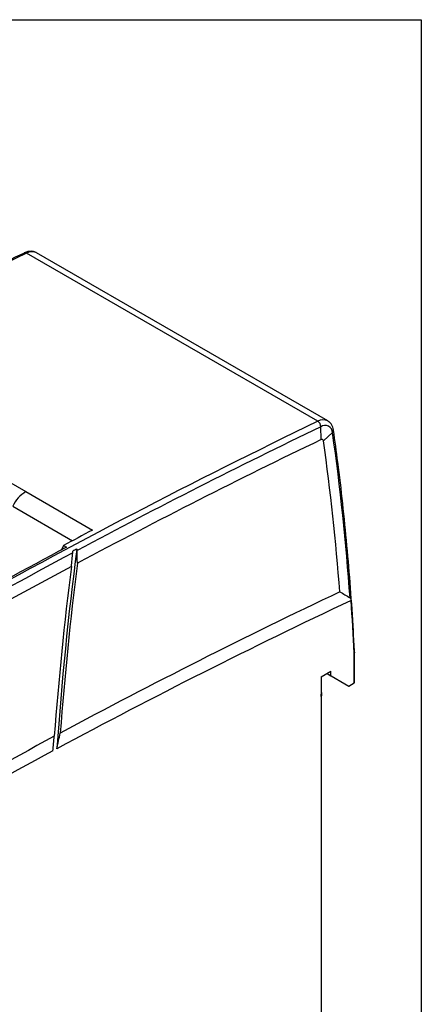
# Model space of a CAD drawing. Header units: millimetres. Extents: x 6 to 273, y 6 to 210.
# Tile 10 of 10: x 252 to 273, y 157 to 210. Entities that reach past the tile are written whole.
import ezdxf

# ---------------------------------------------------------------- set-up
doc = ezdxf.new("R2010")
doc.units = ezdxf.units.MM
doc.layers.add('TEXT', color=140, linetype='Continuous', lineweight=25)

msp = doc.modelspace()

# ---------------------------------------------------------------- linework, layer by layer
for p, q in [((267.5229, 188.1012), (251.9683, 197.0807)), ((268.052, 188.1232), (252.4974, 197.1027)), ((267.6945, 187.1203), (267.6855, 187.8088)), ((267.8226, 187.0559), (268.3095, 187.4951)), ((248.3816, 186.3952), (251.9348, 184.344)), ((251.9347, 184.3439), (251.9348, 184.344)), ((251.9347, 184.3439), (255.4879, 182.2927)), ((251.2305, 183.5617), (254.4155, 181.7231)), ((253.9411, 181.4696), (253.8245, 181.23)), ((253.9411, 181.4696), (254.1002, 181.3777)), ((269.4677, 174.1297), (269.4677, 175.7187)), ((269.4825, 174.1786), (269.4825, 175.7692)), ((267.7, 174.4565), (268.2258, 174.76)), ((268.0135, 174.6375), (269.1804, 173.9638)), ((268.0136, 174.6376), (268.2258, 174.5151)), ((268.2258, 174.5151), (268.2258, 174.76)), ((267.7, 174.4565), (267.7, 156.8501)), ((267.7148, 173.6477), (267.7148, 174.465)), ((268.2258, 174.5151), (269.1804, 173.9638)), ((269.1804, 173.9638), (269.4677, 174.1297)), ((267.7148, 147.5673), (267.7148, 173.3242))]:
    msp.add_line(p, q)
for centre, radius, start, end in [((402.8928, -116.5748), 348.0776, 115.695896, 118.924748), ((251.8947, 196.9747), 0.1291, 55.24322, 113.86646), ((252.2533, 196.5996), 0.5591, 64.10847, 120.64112), ((427.152, -142.408), 367.0393, 115.77959, 122.675091), ((416.4436, -121.5297), 343.2482, 115.682477, 118.119003), ((267.8064, 187.6385), 0.5427, 61.8742, 121.49099), ((267.3241, 187.7993), 0.3615, 1.51569, 56.64459), ((267.9085, 187.475), 0.4015, 2.8616, 123.75254), ((268.2253, 187.6058), 0.1391, 307.27845, 5.12166), ((141.923, 169.642), 127.6412, 4.057441, 8.040294), ((416.1747, -121.6396), 342.6062, 115.682532, 118.123499), ((267.7403, 187.0518), 0.0824, 2.8616, 123.75254), ((142.6288, 169.358), 126.4385, 4.370785, 8.04625), ((252.8305, 182.8295), 1.7596, 120.60708, 155.40899), ((421.5881, -131.6983), 355.2178, 117.878695, 118.161311), ((426.0225, -139.5799), 363.6826, 118.152184, 119.487815), ((425.4994, -138.7553), 363.1292, 118.164588, 119.33693), ((438.4953, 157.4766), 185.3793, 172.622842, 175.937124), ((438.6548, 157.443), 185.4169, 172.851539, 175.667858), ((425.7952, -139.7615), 363.1234, 118.171704, 119.494871), ((438.7837, 157.2608), 185.8638, 172.865426, 175.674907), ((411.1969, -121.5628), 332.6257, 115.366142, 118.248214), ((410.4093, -121.0447), 331.1463, 115.221942, 118.26755), ((131.5736, 168.872), 138.0639, 2.842523, 4.011886), ((269.3915, 174.1795), 0.0911, 326.856, 359.46601), ((421.726, -141.3506), 355.0403, 118.29202, 119.649939), ((421.2438, -141.4182), 354.2214, 118.289359, 119.670407)]:
    msp.add_arc(centre, radius, start, end)
for points, knots in [([(251.8449, 197.0885), (251.2065, 196.7824), (249.4685, 195.949), (246.6273, 194.5366), (243.322, 192.8567), (240.0141, 191.1269), (237.058, 189.5472), (235.2042, 188.5243), (234.4542, 188.1104)], [0, 0, 0, 0, 0.1103369, 0.3004115, 0.4905108, 0.6806348, 0.8707838, 1, 1, 1, 1]), ([(252.4999, 197.096), (252.4883, 197.1044), (252.4285, 197.1476), (252.2978, 197.1794), (252.1233, 197.1833), (251.9711, 197.1514), (251.8802, 197.107), (251.8457, 197.0901)], [0, 0, 0, 0, 0.0645263, 0.3311263, 0.5839133, 0.8422868, 1, 1, 1, 1]), ([(268.3625, 187.6181), (268.3621, 187.624), (268.3577, 187.6848), (268.325, 187.7919), (268.2579, 187.9328), (268.1697, 188.0448), (268.0945, 188.0912), (268.0637, 188.1102)], [0, 0, 0, 0, 0.0279655, 0.2861639, 0.5482941, 0.8148994, 1, 1, 1, 1]), ([(269.4821, 175.7735), (269.4624, 176.154), (269.4027, 177.3046), (269.2751, 179.2074), (269.087, 181.4728), (268.8607, 183.7118), (268.6196, 185.7608), (268.4415, 187.0539), (268.3637, 187.6187)], [0, 0, 0, 0, 0.09376175, 0.28353019, 0.47330091, 0.66307133, 0.85284115, 1, 1, 1, 1]), ([(269.2443, 178.6734), (269.2543, 178.6675), (269.2601, 178.657), (269.271, 178.6349), (269.2755, 178.6228), (269.2876, 178.5853), (269.2938, 178.5587), (269.2993, 178.5314)], [0, 0, 0, 0, 0.25, 0.25, 0.5, 0.5, 1, 1, 1, 1]), ([(269.4798, 175.7735), (269.4802, 175.7608), (269.4808, 175.7421), (269.4709, 175.7244), (269.4677, 175.7187)], [0, 0, 0, 0, 0.6797114, 1, 1, 1, 1]), ([(267.7139, 173.3242), (267.7141, 173.3252), (267.7153, 173.3298), (267.709, 173.3705), (267.7076, 173.4529), (267.7087, 173.5504), (267.7166, 173.6233), (267.7147, 173.6471), (267.7146, 173.6477)], [0, 0, 0, 0, 0.044009, 0.2069086, 0.4959087, 0.8254051, 0.9956063, 1, 1, 1, 1]), ([(267.7145, 173.3208), (267.7211, 173.3653), (267.7354, 173.4605), (267.7358, 173.5808), (267.7203, 173.652), (267.7148, 173.6775)], [0, 0, 0, 0, 0.3605108, 0.7711234, 1, 1, 1, 1])]:
    msp.add_open_spline(points, degree=3, knots=knots)
for points in [[(254.359, 180.3451), (254.3828, 180.5893), (254.4069, 180.8336), (254.4316, 181.0781)], [(254.4316, 181.0781), (254.4344, 181.106), (254.4361, 181.1351), (254.4369, 181.1652)], [(254.6505, 181.2794), (254.5793, 181.2413), (254.5081, 181.2033), (254.4369, 181.1652)], [(254.6692, 181.2051), (254.6689, 181.2305), (254.6624, 181.2556), (254.6505, 181.2794)], [(254.6792, 180.5164), (254.6754, 180.7457), (254.6721, 180.9753), (254.6692, 181.2051)], [(268.6996, 178.994), (268.8816, 178.8878), (269.0632, 178.781), (269.2443, 178.6734)], [(253.5818, 170.611), (253.6431, 170.89), (253.705, 171.1694), (253.7677, 171.449)], [(253.3696, 170.4968), (253.3954, 170.7568), (253.4219, 171.0171), (253.4492, 171.2778)]]:
    msp.add_open_spline(points, degree=3)
at = {"layer": 'TEXT'}
for p, q in [((6.35, 209.55), (273.05, 209.55)), ((273.05, 209.55), (273.05, 6.35))]:
    msp.add_line(p, q, dxfattribs=at)

doc.saveas('drawing.dxf')
